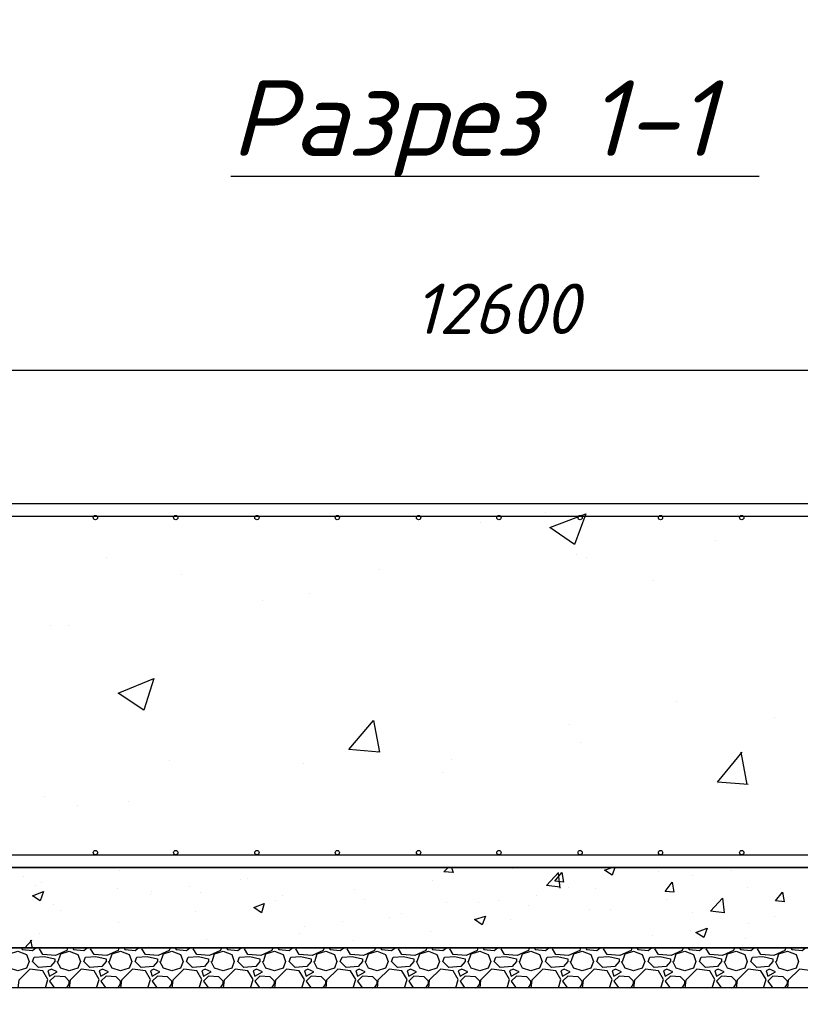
# Model space of a CAD drawing. Extents: x -119078 to 1619993, y 264752 to 340742.
# Tile 163 of 220: x 999377 to 1003242, y 306376 to 311253. Entities that reach past the tile are written whole.
import ezdxf

# ---------------------------------------------------------------- set-up
doc = ezdxf.new("R2010")
doc.units = 0
doc.header["$MEASUREMENT"] = 0
doc.linetypes.add('CONTI', pattern=[0])
doc.layers.get('0').update_dxf_attribs({"color": 250, "linetype": 'CONTI'})
doc.layers.add('PDF _Геометрия', color=250, linetype='Continuous')
doc.layers.add('PDF _Текст', color=7, linetype='Continuous')
doc.styles.add('ICOCPEUR', font='isocpeui.ttf')
doc.styles.add('PDF ISOCPEUR Italic', font='isocpeui.ttf')

msp = doc.modelspace()

# ---------------------------------------------------------------- linework, layer by layer
at = {"layer": 'PDF _Геометрия', "color": 7, "lineweight": -3}
msp.add_lwpolyline([(1000422.778, 310478.224), (1002323.594, 310478.224), (1003039.046, 310478.224)], dxfattribs=at)
at = {"layer": 'PDF _Геометрия', "color": 251, "lineweight": -3, "true_color": 0x535353}
msp.add_lwpolyline([(988649.57, 309517.232), (1014850.355, 309517.232)], dxfattribs=at)
at = {"layer": 'PDF _Геометрия', "color": 7, "lineweight": -3}
for points in [[(988751.173, 308856.815), (1014748.752, 308856.815), (1014748.752, 307053.368), (988751.173, 307053.368)], [(988547.967, 307053.368), (1014947.724, 307053.368), (1014947.724, 306655.424), (988547.967, 306655.424)], [(988450.598, 306655.424), (1015049.327, 306655.424), (1015049.327, 306456.453), (988450.598, 306456.453)]]:
    msp.add_lwpolyline(points, close=True, dxfattribs=at)
at = {"layer": 'PDF _Геометрия', "color": 1, "lineweight": -3}
for points in [[(988848.542, 308793.314), (1014651.383, 308793.314)], [(988848.542, 307116.87), (1014651.383, 307116.87)]]:
    msp.add_lwpolyline(points, dxfattribs=at)
at = {"layer": 'PDF _Геометрия', "color": 8, "lineweight": -3, "true_color": 0x767676}
for points in [[(1001980.685, 308814.481), (1001980.685, 308814.481)], [(1001658.943, 308763.679), (1001658.943, 308763.679)], [(1002823.141, 308674.777), (1002823.141, 308674.777)], [(999804.695, 308590.108), (999804.695, 308590.108)], [(1002133.089, 308602.809), (1002133.089, 308602.809)], [(1002183.891, 308590.108), (1002183.891, 308590.108)], [(1001159.397, 308530.84), (1001159.397, 308530.84)], [(1000177.238, 308505.439), (1000177.238, 308505.439)], [(1002514.099, 308475.805), (1002514.099, 308475.805)], [(1000579.415, 308378.436), (1000579.415, 308378.436)], [(1000812.255, 308412.304), (1000812.255, 308412.304)], [(999529.521, 308251.433), (999529.521, 308251.433)], [(999618.423, 308251.433), (999618.423, 308251.433)], [(1002628.402, 307874.656), (1002628.402, 307874.656)], [(1003115.248, 307798.454), (1003115.248, 307798.454)], [(1002099.222, 307760.353), (1002099.222, 307760.353)], [(1002154.256, 307671.451), (1002154.256, 307671.451)], [(1001146.697, 307620.65), (1001146.697, 307620.65)], [(1002984.011, 307464.012), (1002831.607, 307476.713), (1002954.377, 307624.883)], [(1002979.778, 307464.012), (1002950.144, 307624.883)], [(1000117.97, 307582.549), (1000117.97, 307582.549)], [(1000782.621, 307569.848), (1000782.621, 307569.848)], [(1001515.006, 307586.782), (1001515.006, 307586.782)], [(1001472.672, 307523.28), (1001472.672, 307523.28)], [(1002831.607, 307468.246), (1002831.607, 307468.246)], [(999499.887, 307404.744), (999499.887, 307404.744)], [(999664.991, 307362.41), (999664.991, 307362.41)], [(999914.765, 307379.343), (999914.765, 307379.343)], [(999872.43, 307036.434), (999872.43, 307036.434)], [(1001515.006, 307053.368), (1001523.473, 307027.967), (1001476.905, 307032.201), (1001498.073, 307053.368)], [(1001815.581, 307049.135), (1001815.581, 307049.135)], [(1002052.654, 306955.999), (1001984.919, 306964.466), (1002044.187, 307027.967)], [(1002052.654, 306951.765), (1002044.187, 307023.734)], [(1002323.594, 307053.368), (1002310.894, 307015.267), (1002272.793, 307040.668), (1002310.894, 307053.368)], [(1002539.5, 307032.201), (1002539.5, 307032.201)], [(1002708.838, 307015.267), (1002708.838, 307015.267)], [(1002899.343, 307040.668), (1002899.343, 307040.668)], [(999398.284, 307006.8), (999398.284, 307006.8)], [(999453.319, 306964.466), (999453.319, 306964.466)], [(999482.953, 306981.4), (999482.953, 306981.4)], [(1000469.346, 306994.1), (1000469.346, 306994.1)], [(1000507.447, 306998.333), (1000507.447, 306998.333)], [(1001421.871, 306989.866), (1001421.871, 306989.866)], [(999859.73, 306947.532), (999859.73, 306947.532)], [(1000024.834, 306917.898), (1000024.834, 306917.898)], [(1000029.068, 306934.832), (1000029.068, 306934.832)], [(1000219.573, 306960.232), (1000219.573, 306960.232)], [(1000270.374, 306930.598), (1000270.374, 306930.598)], [(1001036.627, 306943.299), (1001036.627, 306943.299)], [(1002094.988, 306955.999), (1002094.988, 306955.999)], [(1002226.225, 306951.765), (1002226.225, 306951.765)], [(1002979.778, 306955.999), (1002979.778, 306955.999)], [(1003166.05, 306884.03), (1003119.482, 306888.264), (1003153.349, 306930.598), (1003161.816, 306884.03)], [(999546.455, 306871.33), (999546.455, 306871.33)], [(1000642.917, 306888.264), (1000642.917, 306888.264)], [(1000676.784, 306913.664), (1000676.784, 306913.664)], [(1001083.195, 306896.731), (1001083.195, 306896.731)], [(1001489.606, 306879.797), (1001489.606, 306879.797)], [(1001650.477, 306879.797), (1001650.477, 306879.797)], [(1001747.846, 306888.264), (1001747.846, 306888.264)], [(1001938.351, 306913.664), (1001938.351, 306913.664)], [(1002581.834, 306896.731), (1002581.834, 306896.731)], [(999580.322, 306841.696), (999580.322, 306841.696)], [(1000249.207, 306833.229), (1000249.207, 306833.229)], [(1001265.233, 306824.762), (1001265.233, 306824.762)], [(1001896.016, 306862.863), (1001896.016, 306862.863)], [(1002200.824, 306845.929), (1002200.824, 306845.929)], [(1002302.427, 306845.929), (1002302.427, 306845.929)], [(1002708.838, 306828.996), (1002708.838, 306828.996)], [(999863.963, 306782.428), (999863.963, 306782.428)], [(1000977.359, 306786.661), (1000977.359, 306786.661)], [(1001205.965, 306803.595), (1001205.965, 306803.595)], [(1001807.114, 306795.128), (1001807.114, 306795.128)], [(1002988.245, 306778.194), (1002988.245, 306778.194)], [(1003115.248, 306812.062), (1003115.248, 306812.062)], [(999474.486, 306727.393), (999474.486, 306727.393)], [(1000761.453, 306727.393), (1000761.453, 306727.393)], [(1000786.854, 306761.261), (1000786.854, 306761.261)], [(1001413.404, 306735.86), (1001413.404, 306735.86)], [(1002700.371, 306740.093), (1002700.371, 306740.093)], [(999402.518, 306655.424), (999436.385, 306693.525)], [(999440.619, 306655.424), (999432.152, 306693.525)], [(1000304.241, 306697.759), (1000304.241, 306697.759)], [(1001028.16, 306689.292), (1001028.16, 306689.292)], [(1002509.866, 306714.693), (1002509.866, 306714.693)], [(1002971.311, 306701.992), (1002971.311, 306701.992)], [(999313.616, 306587.689), (999326.316, 306625.79), (999368.65, 306638.491), (999410.985, 306621.557), (999423.685, 306587.689), (999410.985, 306553.822), (999368.65, 306541.121), (999326.316, 306553.822), (999309.382, 306587.689)], [(999385.584, 306655.424), (999389.818, 306646.958), (999440.619, 306642.724), (999457.553, 306655.424)], [(999614.19, 306655.424), (999609.957, 306642.724), (999554.922, 306617.323), (999491.42, 306621.557), (999474.486, 306651.191), (999478.72, 306655.424)], [(999567.622, 306587.689), (999580.322, 306625.79), (999622.657, 306638.491), (999664.991, 306621.557), (999677.692, 306587.689), (999664.991, 306553.822), (999622.657, 306541.121), (999580.322, 306553.822), (999563.389, 306587.689)], [(999639.591, 306655.424), (999643.824, 306646.958), (999694.625, 306642.724), (999711.559, 306655.424)], [(999868.197, 306655.424), (999863.963, 306642.724), (999808.928, 306617.323), (999745.427, 306621.557), (999728.493, 306651.191), (999732.726, 306655.424)], [(999821.629, 306587.689), (999834.329, 306625.79), (999876.664, 306638.491), (999918.998, 306621.557), (999931.698, 306587.689), (999918.998, 306553.822), (999876.664, 306541.121), (999834.329, 306553.822), (999817.395, 306587.689)], [(999893.597, 306655.424), (999897.831, 306646.958), (999948.632, 306642.724), (999965.566, 306655.424)], [(1000122.203, 306655.424), (1000117.97, 306642.724), (1000062.935, 306617.323), (999999.433, 306621.557), (999982.5, 306651.191), (999986.733, 306655.424)], [(1000016.367, 306659.658), (1000016.367, 306659.658)], [(1000075.635, 306587.689), (1000088.336, 306625.79), (1000130.67, 306638.491), (1000173.005, 306621.557), (1000185.705, 306587.689), (1000173.005, 306553.822), (1000130.67, 306541.121), (1000088.336, 306553.822), (1000071.402, 306587.689)], [(1000147.604, 306655.424), (1000151.837, 306646.958), (1000202.639, 306642.724), (1000219.573, 306655.424)], [(1000376.21, 306655.424), (1000371.977, 306642.724), (1000316.942, 306617.323), (1000253.44, 306621.557), (1000236.506, 306651.191), (1000240.74, 306655.424)], [(1000329.642, 306587.689), (1000342.342, 306625.79), (1000384.677, 306638.491), (1000427.011, 306621.557), (1000439.712, 306587.689), (1000427.011, 306553.822), (1000384.677, 306541.121), (1000342.342, 306553.822), (1000325.409, 306587.689)], [(1000401.611, 306655.424), (1000405.844, 306646.958), (1000456.645, 306642.724), (1000473.579, 306655.424)], [(1000630.217, 306655.424), (1000625.983, 306642.724), (1000570.948, 306617.323), (1000507.447, 306621.557), (1000490.513, 306651.191), (1000494.746, 306655.424)], [(1000583.649, 306587.689), (1000596.349, 306625.79), (1000638.683, 306638.491), (1000681.018, 306621.557), (1000693.718, 306587.689), (1000681.018, 306553.822), (1000638.683, 306541.121), (1000596.349, 306553.822), (1000579.415, 306587.689)], [(1000655.617, 306655.424), (1000659.851, 306646.958), (1000710.652, 306642.724), (1000727.586, 306655.424)], [(1000884.223, 306655.424), (1000879.99, 306642.724), (1000824.955, 306617.323), (1000761.453, 306621.557), (1000744.52, 306651.191), (1000748.753, 306655.424)], [(1000837.655, 306587.689), (1000850.356, 306625.79), (1000892.69, 306638.491), (1000935.025, 306621.557), (1000947.725, 306587.689), (1000935.025, 306553.822), (1000892.69, 306541.121), (1000850.356, 306553.822), (1000833.422, 306587.689)], [(1000909.624, 306655.424), (1000913.857, 306646.958), (1000964.659, 306642.724), (1000981.592, 306655.424)], [(1001138.23, 306655.424), (1001133.996, 306642.724), (1001078.962, 306617.323), (1001015.46, 306621.557), (1000998.526, 306651.191), (1001002.76, 306655.424)], [(1001091.662, 306587.689), (1001104.362, 306625.79), (1001146.697, 306638.491), (1001189.031, 306621.557), (1001201.732, 306587.689), (1001189.031, 306553.822), (1001146.697, 306541.121), (1001104.362, 306553.822), (1001087.429, 306587.689)], [(1001163.631, 306655.424), (1001167.864, 306646.958), (1001218.665, 306642.724), (1001235.599, 306655.424)], [(1001392.236, 306655.424), (1001388.003, 306642.724), (1001332.968, 306617.323), (1001269.467, 306621.557), (1001252.533, 306651.191), (1001256.766, 306655.424)], [(1001345.669, 306587.689), (1001358.369, 306625.79), (1001400.703, 306638.491), (1001443.038, 306621.557), (1001455.738, 306587.689), (1001443.038, 306553.822), (1001400.703, 306541.121), (1001358.369, 306553.822), (1001341.435, 306587.689)], [(1001417.637, 306655.424), (1001421.871, 306646.958), (1001472.672, 306642.724), (1001489.606, 306655.424)], [(1001646.243, 306655.424), (1001642.01, 306642.724), (1001586.975, 306617.323), (1001523.473, 306621.557), (1001506.539, 306651.191), (1001510.773, 306655.424)], [(1001599.675, 306587.689), (1001612.376, 306625.79), (1001654.71, 306638.491), (1001697.044, 306621.557), (1001709.745, 306587.689), (1001697.044, 306553.822), (1001654.71, 306541.121), (1001612.376, 306553.822), (1001595.442, 306587.689)], [(1001671.644, 306655.424), (1001675.877, 306646.958), (1001726.679, 306642.724), (1001743.612, 306655.424)], [(1001900.25, 306655.424), (1001896.016, 306642.724), (1001840.982, 306617.323), (1001777.48, 306621.557), (1001760.546, 306651.191), (1001764.78, 306655.424)], [(1001853.682, 306587.689), (1001866.382, 306625.79), (1001908.717, 306638.491), (1001951.051, 306621.557), (1001963.751, 306587.689), (1001951.051, 306553.822), (1001908.717, 306541.121), (1001866.382, 306553.822), (1001849.448, 306587.689)], [(1001925.65, 306655.424), (1001929.884, 306646.958), (1001980.685, 306642.724), (1001997.619, 306655.424)], [(1002154.256, 306655.424), (1002150.023, 306642.724), (1002094.988, 306617.323), (1002031.487, 306621.557), (1002014.553, 306651.191), (1002018.786, 306655.424)], [(1002107.689, 306587.689), (1002120.389, 306625.79), (1002162.723, 306638.491), (1002205.058, 306621.557), (1002217.758, 306587.689), (1002205.058, 306553.822), (1002162.723, 306541.121), (1002120.389, 306553.822), (1002103.455, 306587.689)], [(1002179.657, 306655.424), (1002183.891, 306646.958), (1002234.692, 306642.724), (1002251.626, 306655.424)], [(1002408.263, 306655.424), (1002404.03, 306642.724), (1002348.995, 306617.323), (1002285.493, 306621.557), (1002268.559, 306651.191), (1002272.793, 306655.424)], [(1002361.695, 306587.689), (1002374.395, 306625.79), (1002416.73, 306638.491), (1002459.064, 306621.557), (1002471.765, 306587.689), (1002459.064, 306553.822), (1002416.73, 306541.121), (1002374.395, 306553.822), (1002357.462, 306587.689)], [(1002433.664, 306655.424), (1002437.897, 306646.958), (1002488.698, 306642.724), (1002505.632, 306655.424)], [(1002662.27, 306655.424), (1002658.036, 306642.724), (1002603.001, 306617.323), (1002539.5, 306621.557), (1002522.566, 306651.191), (1002526.799, 306655.424)], [(1002615.702, 306587.689), (1002628.402, 306625.79), (1002670.737, 306638.491), (1002713.071, 306621.557), (1002725.771, 306587.689), (1002713.071, 306553.822), (1002670.737, 306541.121), (1002628.402, 306553.822), (1002611.468, 306587.689)], [(1002687.67, 306655.424), (1002691.904, 306646.958), (1002742.705, 306642.724), (1002759.639, 306655.424)], [(1002916.276, 306655.424), (1002912.043, 306642.724), (1002857.008, 306617.323), (1002793.506, 306621.557), (1002776.573, 306651.191), (1002780.806, 306655.424)], [(1002869.708, 306587.689), (1002882.409, 306625.79), (1002924.743, 306638.491), (1002967.078, 306621.557), (1002979.778, 306587.689), (1002967.078, 306553.822), (1002924.743, 306541.121), (1002882.409, 306553.822), (1002865.475, 306587.689)], [(1002941.677, 306655.424), (1002945.91, 306646.958), (1002996.712, 306642.724), (1003013.646, 306655.424)], [(1003170.283, 306655.424), (1003166.05, 306642.724), (1003111.015, 306617.323), (1003047.513, 306621.557), (1003030.579, 306651.191), (1003034.813, 306655.424)], [(1003123.715, 306587.689), (1003136.415, 306625.79), (1003178.75, 306638.491), (1003221.084, 306621.557), (1003233.785, 306587.689), (1003221.084, 306553.822), (1003178.75, 306541.121), (1003136.415, 306553.822), (1003119.482, 306587.689)], [(1003195.684, 306655.424), (1003199.917, 306646.958), (1003250.718, 306642.724), (1003267.652, 306655.424)], [(999504.12, 306456.453), (999516.821, 306498.787), (999491.42, 306541.121), (999427.918, 306549.588), (999372.884, 306494.554), (999368.65, 306456.453)], [(999758.127, 306456.453), (999770.827, 306498.787), (999745.427, 306541.121), (999681.925, 306549.588), (999626.89, 306494.554), (999622.657, 306456.453)], [(1000012.134, 306456.453), (1000024.834, 306498.787), (999999.433, 306541.121), (999935.932, 306549.588), (999880.897, 306494.554), (999876.664, 306456.453)], [(1000266.14, 306456.453), (1000278.841, 306498.787), (1000253.44, 306541.121), (1000189.938, 306549.588), (1000134.904, 306494.554), (1000130.67, 306456.453)], [(1000520.147, 306456.453), (1000532.847, 306498.787), (1000507.447, 306541.121), (1000443.945, 306549.588), (1000388.91, 306494.554), (1000384.677, 306456.453)], [(1000774.154, 306456.453), (1000786.854, 306498.787), (1000761.453, 306541.121), (1000697.952, 306549.588), (1000642.917, 306494.554), (1000638.683, 306456.453)], [(1001028.16, 306456.453), (1001040.861, 306498.787), (1001015.46, 306541.121), (1000951.958, 306549.588), (1000896.924, 306494.554), (1000892.69, 306456.453)], [(1001282.167, 306456.453), (1001294.867, 306498.787), (1001269.467, 306541.121), (1001205.965, 306549.588), (1001150.93, 306494.554), (1001146.697, 306456.453)], [(1001536.174, 306456.453), (1001548.874, 306498.787), (1001523.473, 306541.121), (1001459.972, 306549.588), (1001404.937, 306494.554), (1001400.703, 306456.453)], [(1001790.18, 306456.453), (1001802.881, 306498.787), (1001777.48, 306541.121), (1001713.978, 306549.588), (1001658.943, 306494.554), (1001654.71, 306456.453)], [(1002044.187, 306456.453), (1002056.887, 306498.787), (1002031.487, 306541.121), (1001967.985, 306549.588), (1001912.95, 306494.554), (1001908.717, 306456.453)], [(1002298.194, 306456.453), (1002310.894, 306498.787), (1002285.493, 306541.121), (1002221.992, 306549.588), (1002166.957, 306494.554), (1002162.723, 306456.453)], [(1002552.2, 306456.453), (1002564.9, 306498.787), (1002539.5, 306541.121), (1002475.998, 306549.588), (1002420.963, 306494.554), (1002416.73, 306456.453)], [(1002806.207, 306456.453), (1002818.907, 306498.787), (1002793.506, 306541.121), (1002730.005, 306549.588), (1002674.97, 306494.554), (1002670.737, 306456.453)], [(1003060.213, 306456.453), (1003072.914, 306498.787), (1003047.513, 306541.121), (1002984.011, 306549.588), (1002928.977, 306494.554), (1002924.743, 306456.453)], [(1003314.22, 306456.453), (1003326.92, 306498.787), (1003301.52, 306541.121), (1003238.018, 306549.588), (1003182.983, 306494.554), (1003178.75, 306456.453)], [(999609.957, 306456.453), (999622.657, 306477.62), (999622.657, 306490.32), (999601.49, 306511.487), (999550.688, 306515.721), (999525.288, 306490.32), (999546.455, 306460.686), (999601.49, 306456.453)], [(999863.963, 306456.453), (999876.664, 306477.62), (999876.664, 306490.32), (999855.496, 306511.487), (999804.695, 306515.721), (999779.294, 306490.32), (999800.462, 306460.686), (999855.496, 306456.453)], [(1000117.97, 306456.453), (1000130.67, 306477.62), (1000130.67, 306490.32), (1000109.503, 306511.487), (1000058.702, 306515.721), (1000033.301, 306490.32), (1000054.468, 306460.686), (1000109.503, 306456.453)], [(1000371.977, 306456.453), (1000384.677, 306477.62), (1000384.677, 306490.32), (1000363.51, 306511.487), (1000312.708, 306515.721), (1000287.308, 306490.32), (1000308.475, 306460.686), (1000363.51, 306456.453)], [(1000625.983, 306456.453), (1000638.683, 306477.62), (1000638.683, 306490.32), (1000617.516, 306511.487), (1000566.715, 306515.721), (1000541.314, 306490.32), (1000562.481, 306460.686), (1000617.516, 306456.453)], [(1000879.99, 306456.453), (1000892.69, 306477.62), (1000892.69, 306490.32), (1000871.523, 306511.487), (1000820.722, 306515.721), (1000795.321, 306490.32), (1000816.488, 306460.686), (1000871.523, 306456.453)], [(1001133.996, 306456.453), (1001146.697, 306477.62), (1001146.697, 306490.32), (1001125.53, 306511.487), (1001074.728, 306515.721), (1001049.328, 306490.32), (1001070.495, 306460.686), (1001125.53, 306456.453)], [(1001388.003, 306456.453), (1001400.703, 306477.62), (1001400.703, 306490.32), (1001379.536, 306511.487), (1001328.735, 306515.721), (1001303.334, 306490.32), (1001324.501, 306460.686), (1001379.536, 306456.453)], [(1001642.01, 306456.453), (1001654.71, 306477.62), (1001654.71, 306490.32), (1001633.543, 306511.487), (1001582.741, 306515.721), (1001557.341, 306490.32), (1001578.508, 306460.686), (1001633.543, 306456.453)], [(1001896.016, 306456.453), (1001908.717, 306477.62), (1001908.717, 306490.32), (1001887.549, 306511.487), (1001836.748, 306515.721), (1001811.347, 306490.32), (1001832.515, 306460.686), (1001887.549, 306456.453)], [(1002150.023, 306456.453), (1002162.723, 306477.62), (1002162.723, 306490.32), (1002141.556, 306511.487), (1002090.755, 306515.721), (1002065.354, 306490.32), (1002086.521, 306460.686), (1002141.556, 306456.453)], [(1002404.03, 306456.453), (1002416.73, 306477.62), (1002416.73, 306490.32), (1002395.563, 306511.487), (1002344.761, 306515.721), (1002319.361, 306490.32), (1002340.528, 306460.686), (1002395.563, 306456.453)], [(1002658.036, 306456.453), (1002670.737, 306477.62), (1002670.737, 306490.32), (1002649.569, 306511.487), (1002598.768, 306515.721), (1002573.367, 306490.32), (1002594.535, 306460.686), (1002649.569, 306456.453)], [(1002912.043, 306456.453), (1002924.743, 306477.62), (1002924.743, 306490.32), (1002903.576, 306511.487), (1002852.775, 306515.721), (1002827.374, 306490.32), (1002848.541, 306460.686), (1002903.576, 306456.453)], [(1003166.05, 306456.453), (1003178.75, 306477.62), (1003178.75, 306490.32), (1003157.583, 306511.487), (1003106.781, 306515.721), (1003081.381, 306490.32), (1003102.548, 306460.686), (1003157.583, 306456.453)]]:
    msp.add_lwpolyline(points, dxfattribs=at)
for points in [[(1002179.657, 308806.014), (1002124.622, 308653.61), (1002001.852, 308738.279)], [(1000041.768, 307988.959), (999990.967, 307832.322), (999863.963, 307916.991)], [(1001129.763, 307781.52), (1001159.397, 307624.883), (1001006.993, 307637.583)], [(1002061.121, 307027.967), (1002069.588, 306981.4), (1002027.253, 306985.633)], [(1002607.235, 306981.4), (1002615.702, 306930.598), (1002573.367, 306934.832)], [(999495.654, 306934.832), (999478.72, 306888.264), (999440.619, 306913.664)], [(1000587.882, 306875.563), (1000575.182, 306828.996), (1000537.081, 306854.396)], [(1002865.475, 306828.996), (1002797.74, 306837.463), (1002857.008, 306900.964)], [(1001684.344, 306812.062), (1001667.41, 306769.727), (1001629.309, 306795.128)], [(1002780.806, 306752.794), (1002763.872, 306706.226), (1002725.771, 306731.626)], [(999449.086, 306608.857), (999499.887, 306613.09), (999550.688, 306600.39), (999550.688, 306587.689), (999529.521, 306562.289), (999470.253, 306558.055), (999440.619, 306587.689)], [(999703.092, 306608.857), (999753.894, 306613.09), (999804.695, 306600.39), (999804.695, 306587.689), (999783.528, 306562.289), (999724.26, 306558.055), (999694.625, 306587.689)], [(999957.099, 306608.857), (1000007.9, 306613.09), (1000058.702, 306600.39), (1000058.702, 306587.689), (1000037.534, 306562.289), (999978.266, 306558.055), (999948.632, 306587.689)], [(1000211.106, 306608.857), (1000261.907, 306613.09), (1000312.708, 306600.39), (1000312.708, 306587.689), (1000291.541, 306562.289), (1000232.273, 306558.055), (1000202.639, 306587.689)], [(1000465.112, 306608.857), (1000515.914, 306613.09), (1000566.715, 306600.39), (1000566.715, 306587.689), (1000545.548, 306562.289), (1000486.279, 306558.055), (1000456.645, 306587.689)], [(1000719.119, 306608.857), (1000769.92, 306613.09), (1000820.722, 306600.39), (1000820.722, 306587.689), (1000799.554, 306562.289), (1000740.286, 306558.055), (1000710.652, 306587.689)], [(1000973.126, 306608.857), (1001023.927, 306613.09), (1001074.728, 306600.39), (1001074.728, 306587.689), (1001053.561, 306562.289), (1000994.293, 306558.055), (1000964.659, 306587.689)], [(1001227.132, 306608.857), (1001277.934, 306613.09), (1001328.735, 306600.39), (1001328.735, 306587.689), (1001307.568, 306562.289), (1001248.299, 306558.055), (1001218.665, 306587.689)], [(1001481.139, 306608.857), (1001531.94, 306613.09), (1001582.741, 306600.39), (1001582.741, 306587.689), (1001561.574, 306562.289), (1001502.306, 306558.055), (1001472.672, 306587.689)], [(1001735.145, 306608.857), (1001785.947, 306613.09), (1001836.748, 306600.39), (1001836.748, 306587.689), (1001815.581, 306562.289), (1001756.313, 306558.055), (1001726.679, 306587.689)], [(1001989.152, 306608.857), (1002039.953, 306613.09), (1002090.755, 306600.39), (1002090.755, 306587.689), (1002069.588, 306562.289), (1002010.319, 306558.055), (1001980.685, 306587.689)], [(1002243.159, 306608.857), (1002293.96, 306613.09), (1002344.761, 306600.39), (1002344.761, 306587.689), (1002323.594, 306562.289), (1002264.326, 306558.055), (1002234.692, 306587.689)], [(1002497.165, 306608.857), (1002547.967, 306613.09), (1002598.768, 306600.39), (1002598.768, 306587.689), (1002577.601, 306562.289), (1002518.333, 306558.055), (1002488.698, 306587.689)], [(1002751.172, 306608.857), (1002801.973, 306613.09), (1002852.775, 306600.39), (1002852.775, 306587.689), (1002831.607, 306562.289), (1002772.339, 306558.055), (1002742.705, 306587.689)], [(1003005.179, 306608.857), (1003055.98, 306613.09), (1003106.781, 306600.39), (1003106.781, 306587.689), (1003085.614, 306562.289), (1003026.346, 306558.055), (1002996.712, 306587.689)], [(999533.755, 306549.588), (999516.821, 306541.121), (999525.288, 306515.721), (999563.389, 306536.888)], [(999787.761, 306549.588), (999770.827, 306541.121), (999779.294, 306515.721), (999817.395, 306536.888)], [(1000041.768, 306549.588), (1000024.834, 306541.121), (1000033.301, 306515.721), (1000071.402, 306536.888)], [(1000295.775, 306549.588), (1000278.841, 306541.121), (1000287.308, 306515.721), (1000325.409, 306536.888)], [(1000549.781, 306549.588), (1000532.847, 306541.121), (1000541.314, 306515.721), (1000579.415, 306536.888)], [(1000803.788, 306549.588), (1000786.854, 306541.121), (1000795.321, 306515.721), (1000833.422, 306536.888)], [(1001057.794, 306549.588), (1001040.861, 306541.121), (1001049.328, 306515.721), (1001087.429, 306536.888)], [(1001311.801, 306549.588), (1001294.867, 306541.121), (1001303.334, 306515.721), (1001341.435, 306536.888)], [(1001565.808, 306549.588), (1001548.874, 306541.121), (1001557.341, 306515.721), (1001595.442, 306536.888)], [(1001819.814, 306549.588), (1001802.881, 306541.121), (1001811.347, 306515.721), (1001849.448, 306536.888)], [(1002073.821, 306549.588), (1002056.887, 306541.121), (1002065.354, 306515.721), (1002103.455, 306536.888)], [(1002327.828, 306549.588), (1002310.894, 306541.121), (1002319.361, 306515.721), (1002357.462, 306536.888)], [(1002581.834, 306549.588), (1002564.9, 306541.121), (1002573.367, 306515.721), (1002611.468, 306536.888)], [(1002835.841, 306549.588), (1002818.907, 306541.121), (1002827.374, 306515.721), (1002865.475, 306536.888)], [(1003089.848, 306549.588), (1003072.914, 306541.121), (1003081.381, 306515.721), (1003119.482, 306536.888)]]:
    msp.add_lwpolyline(points, close=True, dxfattribs=at)
at = {"layer": 'PDF _Геометрия', "color": 7, "lineweight": -3}
for centre in [(999751.777, 308786.964), (1000149.721, 308786.964), (1000551.898, 308786.964), (1000949.842, 308786.964), (1001352.019, 308786.964), (1001749.963, 308786.964), (1002152.14, 308786.964), (1002550.084, 308786.964), (1002952.261, 308786.964), (999751.777, 307127.454), (1000149.721, 307127.454), (1000551.898, 307127.454), (1000949.842, 307127.454), (1001352.019, 307127.454), (1001749.963, 307127.454), (1002152.14, 307127.454), (1002550.084, 307127.454), (1002952.261, 307127.454)]:
    msp.add_circle(centre, 10.583, dxfattribs=at)

# ---------------------------------------------------------------- texts
at = {"linetype": 'Continuous', "lineweight": 25, "ltscale": 15, "insert": (12863.76, 311222.017), "char_height": 250, "width": 17877.44941, "attachment_point": 1, "style": 'ICOCPEUR'}
msp.add_mtext('\\pi4862.31;{\\H1.16667x;\\LАнтисейсмические мероприятия\\P\\pi0;\\H0.71428x;\\l       Для обеспечения сейсмостойкости несущих конструкций и фундаментов соблюдены все условия КМК 2.01.03-19 «Строительство в сейсмических районах».\\P\\pi5355.138;\\H1.4x;\\LАнтикоррозионная защита\\l\\P\\pi0;\\H0.71428x;       Защита конструкций от коррозии должна производиться в соответствии КМК 2.03.11-96 "Защита строительных конструкций от коррозии" ГОСТ 9.402-2004 «Покрытия лакокрасочные. Подготовка (металлических поверхностей перед окрашиванием». Антикоррозионное покрытие должно обеспечивать защиту конструкций. \\P       \\A1;Все несущие металлоконструкции грунтовать и\\A0; окрасить эмалью ПФ-115 (ГОСТ6465-76) за 2 раза по грунтовке ГФ-021 (ГОСТ 25129-82)\\A1;.\\P      Для железобетонных конструкций использовать бетон \\A0;на портландцементе по ГОСТ 10178-85*,\\A1; водонепроницаемости W\\A0;4\\A1; и морозостойкостью F100\\A0;.\\A1;\\P\\A0;       \\A1;Все \\A0;поверхности бетонных и ж.б конструкций, соприкасающиеся с грунтом обмазать \\A1;\\C256;горячим битумом за 2 раза\\A0;\\C0; по ГОСТ 28379-89.}\\P\\pi5566.64787;{\\H1.16666x;\\LАнтипросадочные мероприятия\\A1;\\l\\P\\pi0;\\H0.71428x;        В соответствии с требованиями КМК 2.02.01-98 приняты противопросадочные мероприятия для первого типа грунтовых условий. Для устранения просадочных свойств грунтов I типа предусмотрено уплотнение тяжелыми трамбовками грунтов в основании котлованов и устройство подготовки из бетона класса В7,5. Насыпные грунты и строительный мусор толщиной до 1,5м удалить и заменить засыпкой из ГПС до бетонной подготовки.}', dxfattribs=at)
at = {"layer": 'PDF _Текст', "lineweight": 30, "insert": (1000422.778, 310476.299), "char_height": 374.9679, "attachment_point": 7, "style": 'PDF ISOCPEUR Italic'}
msp.add_mtext('Разрез 1-1', dxfattribs=at)
at = {"layer": 'PDF _Текст', "color": 251, "lineweight": 30, "true_color": 0x535353, "insert": (1001326.458, 309696.31), "char_height": 249.9795, "attachment_point": 7, "style": 'PDF ISOCPEUR Italic'}
msp.add_mtext('12600', dxfattribs=at)

doc.saveas('drawing.dxf')
